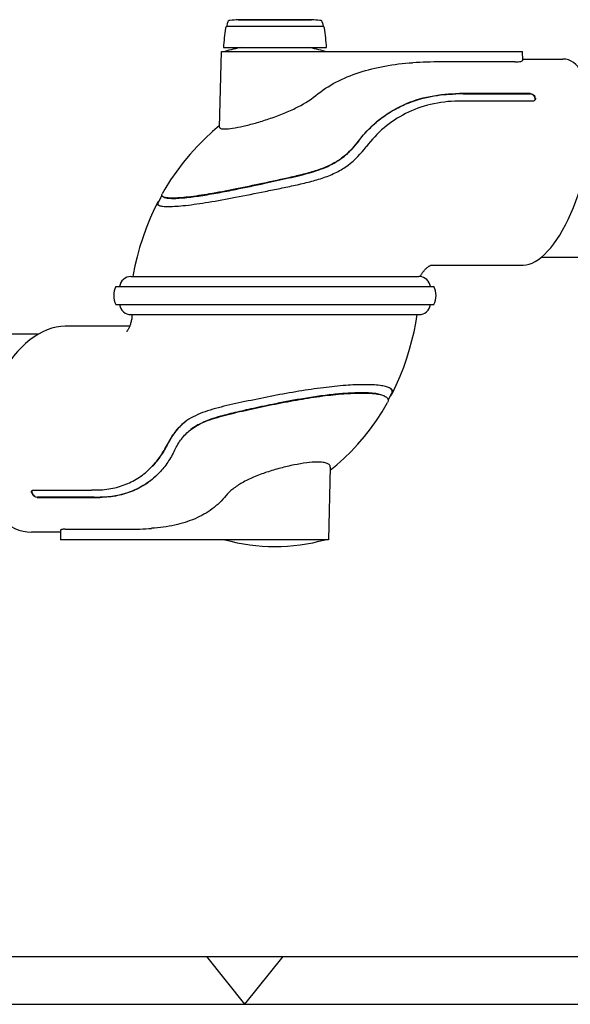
# Model space of a CAD drawing. Extents: x 0 to 420, y 0 to 297.
# Tile 2 of 11: x 106 to 164, y 0 to 103. Entities that reach past the tile are written whole.
import ezdxf

# ---------------------------------------------------------------- set-up
doc = ezdxf.new("R2010")
doc.units = 0
doc.header["$LTSCALE"] = 23.1
for name, color, linetype in [('100001_DXF_CONTINUOUS_LINE', 7, 'CONTINUOUS'), ('100265_DXF_CONTINUOUS_LINE', 7, 'CONTINUOUS'), ('100278_DXF_CONTINUOUS_LINE', 7, 'CONTINUOUS'), ('100337_DXF_CONTINUOUS_LINE', 7, 'CONTINUOUS'), ('105-5481_DXF_CONTINUOUS_LI', 7, 'CONTINUOUS'), ('112000_DXF_FORMAT', 7, 'CONTINUOUS')]:
    doc.layers.add(name, color=color, linetype=linetype)

msp = doc.modelspace()

# ---------------------------------------------------------------- linework, layer by layer
at = {"layer": '100001_DXF_CONTINUOUS_LINE', "color": 7, "linetype": 'CONTINUOUS'}
for p, q in [((127.34, 91.97), (127.54, 99.9)), ((127.54, 99.9), (159.09, 99.9)), ((159.11, 98.97), (159.09, 99.9)), ((159.11, 99.1), (163.32, 99.1)), ((158.29, 98.8), (150.53, 98.8)), ((152.85, 95.44), (159.88, 95.44)), ((159.9, 95.47), (152.87, 95.47)), ((160.4, 94.98), (160.35, 95.13)), ((152.37, 94.69), (152.35, 94.69)), ((153.14, 94.69), (152.97, 94.69)), ((160.16, 94.69), (153.14, 94.69)), ((142.7, 89.9), (142.72, 89.92)), ((121.3, 84.79), (121.09, 84.4)), ((121.09, 84.4), (120.89, 84.02)), ((149.52, 77.5), (159.16, 77.5)), ((149.53, 77.5), (149.53, 77.51)), ((118.05, 76.3), (148.21, 76.3)), ((148.38, 76.29), (148.4, 76.34)), ((118.05, 72.3), (148.24, 72.3)), ((118.16, 72.3), (118.16, 72.28)), ((117.92, 71.1), (111.15, 71.1)), ((142.59, 64.96), (142.56, 64.96)), ((145.23, 63.75), (145.37, 64.02)), ((145, 63.32), (145.1, 63.51)), ((145.1, 63.51), (145.23, 63.75)), ((138.94, 56.32), (138.74, 48.7)), ((121.03, 55.74), (121.01, 55.72)), ((107.82, 53.91), (113.76, 53.91)), ((113.76, 53.91), (113.9, 53.91)), ((114.41, 53.92), (114.43, 53.92)), ((107.7, 53.63), (107.78, 53.47)), ((108.23, 53.13), (114.16, 53.13)), ((114.19, 53.16), (108.25, 53.16)), ((110.66, 49.69), (110.68, 48.7)), ((111.16, 49.8), (117.73, 49.8)), ((110.66, 49.5), (107.64, 49.5)), ((138.74, 48.7), (110.68, 48.7))]:
    msp.add_line(p, q, dxfattribs=at)
for points in [[(127.34, 92.12), (126.61, 91.51), (125.79, 90.74), (124.99, 89.94), (124.24, 89.11), (123.53, 88.26), (122.86, 87.36), (122.21, 86.42), (121.61, 85.45), (121.32, 84.95)], [(120.84, 84.04), (120.53, 83.43), (120.07, 82.41), (119.65, 81.38), (119.28, 80.36), (118.96, 79.35), (118.69, 78.37), (118.47, 77.42), (118.29, 76.52), (118.25, 76.3)], [(148.4, 76.34), (148.43, 76.4), (148.46, 76.46), (148.5, 76.53), (148.54, 76.59), (148.58, 76.66), (148.62, 76.72), (148.67, 76.78), (148.72, 76.85), (148.77, 76.91), (148.82, 76.97), (148.87, 77.03), (148.93, 77.09), (148.99, 77.15), (149.04, 77.2), (149.1, 77.25), (149.15, 77.29), (149.21, 77.33), (149.26, 77.37), (149.31, 77.4), (149.36, 77.43), (149.4, 77.45), (149.44, 77.47), (149.48, 77.49), (149.51, 77.5), (149.53, 77.5)], [(118.16, 72.28), (118.16, 72.17), (118.15, 72.06), (118.14, 71.96), (118.13, 71.86), (118.11, 71.76), (118.09, 71.67), (118.07, 71.57), (118.05, 71.48), (118.02, 71.38), (117.99, 71.29), (117.96, 71.2), (117.93, 71.12), (117.89, 71.03), (117.86, 70.96), (117.82, 70.88), (117.79, 70.82), (117.75, 70.76), (117.72, 70.7), (117.69, 70.65), (117.66, 70.61), (117.64, 70.58), (117.62, 70.55), (117.61, 70.54), (117.6, 70.53), (117.6, 70.52)], [(145.43, 64.01), (145.86, 64.91), (146.27, 65.86), (146.64, 66.8), (146.97, 67.75), (147.25, 68.68), (147.5, 69.6), (147.72, 70.51), (147.9, 71.41), (148.06, 72.3)], [(138.93, 55.98), (139.64, 56.57), (140.39, 57.25), (141.13, 57.97), (141.83, 58.72), (142.51, 59.51), (143.16, 60.34), (143.78, 61.21), (144.36, 62.1), (144.93, 63.08)]]:
    msp.add_lwpolyline(points, dxfattribs=at)
for centre, radius, start, end in [((133.14, 80.61), 20, 99.9825, 105.2481), ((133.14, 80.61), 20, 74.7519, 80.0175), ((150.5, 52.67), 46.13, 89.9628, 93.6325), ((152.85, 37.12), 58.32, 89.9989, 90.7587), ((152.87, 36.87), 58.6, 89.9993, 90.7553), ((146.97, 90.51), 14.19, 18.5245, 19.1884), ((153.14, 33.48), 61.22, 90.1577, 90.7159), ((121.13, 83.89), 0.33, 151.3085, 152.876), ((121.96, 92.39), 8.75, 270.0188, 270.2957), ((118.05, 75.1), 1.2, 90, 172.8136), ((148.24, 75.1), 1.2, 7.1864, 86.7298), ((118.05, 73.5), 1.2, 187.1864, 270), ((148.24, 73.5), 1.2, 270, 352.8136), ((144.59, 63.53), 1.22, 60.818, 63.3588), ((144.81, 64.32), 0.633, 331.9642, 332.8739), ((144.87, 64.29), 0.624, 331.6913, 333.2857), ((144.9, 64.27), 0.59, 333.2865, 334.8496), ((127.2, 56.52), 5.71, 127.6917, 128.0742), ((130.35, 54.27), 8.61, 153.5041, 153.7283), ((113.76, 97.64), 43.72, 270.1866, 270.8471), ((117.75, 58.73), 11.31, 207.0057, 207.8936), ((114.16, 95.01), 41.88, 269.9992, 270.8935), ((114.19, 94.84), 41.67, 269.9988, 270.8975), ((117.75, 82.76), 32.96, 269.9564, 274.2978), ((133.14, 68), 20, 254.7519, 285.2481)]:
    msp.add_arc(centre, radius, start, end, dxfattribs=at)
for centre, major_axis, ratio, start_param, end_param in [((161.24, 88.3), (2.5, 10.75), 0.404511, -3.047874, 0.093719), ((109.4, 60.3), (2.87, 10.65), 0.615767, 0.164448, 3.306041)]:
    msp.add_ellipse(centre, major_axis=major_axis, ratio=ratio, start_param=start_param, end_param=end_param, dxfattribs=at)
for points, knots in [([(137.44, 95.29), (138.09, 95.82), (139.53, 96.76), (141.98, 97.77), (144.69, 98.43), (146.59, 98.65), (147.57, 98.71)], [0, 0, 0, 0, 0.230823, 0.472296, 0.7284, 1, 1, 1, 1]), ([(158.29, 98.8), (158.41, 98.8), (158.61, 98.81), (158.87, 98.85), (159.03, 98.88), (159.11, 98.94), (159.11, 98.97)], [0, 0, 0, 0, 0.395785, 0.704157, 0.9057, 1, 1, 1, 1]), ([(127.88, 91.77), (128.15, 91.77), (128.79, 91.85), (129.87, 92.06), (131.14, 92.39), (132.52, 92.82), (133.92, 93.32), (135.61, 94.06), (136.78, 94.75), (137.44, 95.29)], [0, 0, 0, 0, 0.079108, 0.188224, 0.319058, 0.462318, 0.609049, 0.751398, 1, 1, 1, 1]), ([(141.9, 90.5), (142.24, 90.94), (142.96, 91.78), (144.18, 92.86), (145.5, 93.74), (147.26, 94.6), (149.45, 95.26), (151.23, 95.43), (152.08, 95.44)], [0, 0, 0, 0, 0.142321, 0.281834, 0.417875, 0.547084, 0.78085, 1, 1, 1, 1]), ([(141.92, 90.52), (142.49, 91.27), (143.79, 92.66), (146.23, 94.24), (149.04, 95.23), (151.06, 95.45), (152.1, 95.47)], [0, 0, 0, 0, 0.241754, 0.483842, 0.734875, 1, 1, 1, 1]), ([(160.35, 95.13), (160.33, 95.17), (160.23, 95.34), (160.03, 95.44), (159.88, 95.44)], [0, 0, 0, 0, 0.236061, 1, 1, 1, 1]), ([(159.9, 95.47), (159.94, 95.47), (160.13, 95.44), (160.32, 95.3), (160.37, 95.17)], [0, 0, 0, 0, 0.257462, 1, 1, 1, 1]), ([(160.42, 95.01), (160.43, 95), (160.44, 94.93), (160.43, 94.87), (160.41, 94.82)], [0, 0, 0, 0, 0.2678, 1, 1, 1, 1]), ([(152.35, 94.69), (151.38, 94.68), (149.47, 94.45), (146.81, 93.49), (144.51, 91.97), (143.26, 90.64), (142.72, 89.92)], [0, 0, 0, 0, 0.263333, 0.513889, 0.756755, 1, 1, 1, 1]), ([(160.33, 94.74), (160.32, 94.73), (160.26, 94.7), (160.21, 94.69), (160.16, 94.69)], [0, 0, 0, 0, 0.235742, 1, 1, 1, 1]), ([(127.34, 91.97), (127.34, 91.94), (127.36, 91.87), (127.48, 91.81), (127.66, 91.77), (127.8, 91.77), (127.88, 91.77)], [0, 0, 0, 0, 0.151571, 0.343444, 0.621841, 1, 1, 1, 1]), ([(122.01, 83.64), (122.27, 83.64), (122.86, 83.67), (124.25, 83.8), (126.32, 84.1), (129.1, 84.61), (131.61, 85.12), (133.7, 85.54), (135.26, 85.87), (136.79, 86.22), (138.25, 86.64), (139.61, 87.2), (141.2, 88.16), (142.16, 89.18), (142.7, 89.9)], [0, 0, 0, 0, 0.035801, 0.079767, 0.188926, 0.319589, 0.462623, 0.535865, 0.608688, 0.679952, 0.748688, 0.81447, 0.877727, 1, 1, 1, 1]), ([(141.92, 90.52), (141.41, 89.84), (140.5, 88.88), (138.99, 87.97), (137.69, 87.45), (136.29, 87.05), (134.34, 86.59), (131.88, 86.06), (129.02, 85.46), (126.42, 84.96), (124.49, 84.67), (123.19, 84.54), (122.64, 84.52), (122.4, 84.52)], [0, 0, 0, 0, 0.121894, 0.185833, 0.252669, 0.32243, 0.394407, 0.540914, 0.683522, 0.813276, 0.921307, 0.964712, 1, 1, 1, 1]), ([(122.44, 84.49), (122.86, 84.49), (123.83, 84.56), (125.41, 84.77), (127.18, 85.07), (129.43, 85.51), (131.89, 86.04), (134.53, 86.61), (136.83, 87.15), (138.59, 87.76), (139.79, 88.44), (140.85, 89.23), (141.51, 89.97), (141.9, 90.5)], [0, 0, 0, 0, 0.05996, 0.139649, 0.229617, 0.318711, 0.469183, 0.592552, 0.707395, 0.810074, 0.858535, 0.905753, 1, 1, 1, 1]), ([(121.29, 84.8), (121.29, 84.81), (121.28, 84.86), (121.3, 84.91), (121.32, 84.95)], [0, 0, 0, 0, 0.224795, 1, 1, 1, 1]), ([(121.41, 84.66), (121.4, 84.67), (121.34, 84.7), (121.3, 84.75), (121.29, 84.8)], [0, 0, 0, 0, 0.297283, 1, 1, 1, 1]), ([(122.4, 84.52), (122.19, 84.52), (121.91, 84.53), (121.58, 84.59), (121.46, 84.63), (121.41, 84.66)], [0, 0, 0, 0, 0.612347, 0.833184, 1, 1, 1, 1]), ([(120.84, 84.04), (120.82, 84.02), (120.81, 83.97), (120.82, 83.86), (120.88, 83.81), (120.93, 83.78)], [0, 0, 0, 0, 0.259052, 0.48268, 1, 1, 1, 1]), ([(120.9, 84.14), (120.9, 84.13), (120.87, 84.1), (120.85, 84.07), (120.84, 84.05)], [0, 0, 0, 0, 0.272836, 1, 1, 1, 1]), ([(120.87, 83.98), (120.87, 83.97), (120.86, 83.95), (120.86, 83.92), (120.86, 83.9)], [0, 0, 0, 0, 0.272735, 1, 1, 1, 1]), ([(120.86, 83.9), (120.86, 83.89), (120.88, 83.83), (120.92, 83.79), (120.95, 83.77)], [0, 0, 0, 0, 0.228804, 1, 1, 1, 1]), ([(121, 84.23), (120.99, 84.22), (120.95, 84.19), (120.92, 84.16), (120.9, 84.14)], [0, 0, 0, 0, 0.270245, 1, 1, 1, 1]), ([(120.99, 83.75), (121.11, 83.7), (121.44, 83.65), (121.77, 83.64), (121.97, 83.64)], [0, 0, 0, 0, 0.399964, 1, 1, 1, 1]), ([(121.46, 84.63), (121.51, 84.61), (121.63, 84.56), (121.96, 84.5), (122.24, 84.49), (122.44, 84.49)], [0, 0, 0, 0, 0.1666, 0.38874, 1, 1, 1, 1]), ([(148.31, 76.3), (148.3, 76.3), (148.27, 76.3), (148.24, 76.3), (148.21, 76.3)], [0, 0, 0, 0, 0.209185, 1, 1, 1, 1]), ([(142.56, 64.96), (141.89, 64.96), (140.45, 64.89), (138.14, 64.65), (135.61, 64.27), (132.98, 63.8), (130.36, 63.26), (128.24, 62.81), (126.65, 62.4), (125.56, 62.05), (124.57, 61.62), (123.98, 61.25), (123.71, 61.04)], [0, 0, 0, 0, 0.102465, 0.223811, 0.357941, 0.498221, 0.638085, 0.771187, 0.833396, 0.892069, 0.947319, 1, 1, 1, 1]), ([(124.3, 60.23), (124.56, 60.43), (125.13, 60.8), (126.08, 61.21), (127.13, 61.55), (128.66, 61.96), (130.68, 62.41), (133.17, 62.94), (135.67, 63.41), (138.06, 63.78), (140.24, 64.02), (141.6, 64.08), (142.23, 64.08)], [0, 0, 0, 0, 0.053261, 0.109402, 0.168994, 0.23192, 0.365656, 0.50534, 0.644946, 0.778132, 0.898459, 1, 1, 1, 1]), ([(142.19, 64.11), (141.73, 64.11), (140.75, 64.07), (138.63, 63.89), (135.97, 63.5), (133.11, 62.95), (130.73, 62.44), (128.77, 62), (127.06, 61.56), (125.56, 61.04), (124.7, 60.54), (124.33, 60.25)], [0, 0, 0, 0, 0.074187, 0.160744, 0.346719, 0.510772, 0.636372, 0.742384, 0.839122, 0.923403, 1, 1, 1, 1]), ([(144.64, 63.75), (144.52, 63.82), (144.21, 63.93), (143.39, 64.09), (142.7, 64.11), (142.19, 64.11)], [0, 0, 0, 0, 0.170178, 0.390912, 1, 1, 1, 1]), ([(142.23, 64.08), (142.74, 64.08), (143.44, 64.06), (144.26, 63.91), (144.57, 63.79), (144.69, 63.73)], [0, 0, 0, 0, 0.609471, 0.831901, 1, 1, 1, 1]), ([(145.13, 64.62), (145, 64.69), (144.68, 64.79), (143.83, 64.94), (143.11, 64.96), (142.59, 64.96)], [0, 0, 0, 0, 0.16927, 0.392413, 1, 1, 1, 1]), ([(145.41, 64.12), (145.43, 64.16), (145.44, 64.26), (145.38, 64.45), (145.26, 64.54), (145.18, 64.6)], [0, 0, 0, 0, 0.26304, 0.498119, 1, 1, 1, 1]), ([(145.43, 64.02), (145.46, 64.08), (145.49, 64.18), (145.46, 64.35), (145.35, 64.49), (145.24, 64.56), (145.18, 64.6)], [0, 0, 0, 0, 0.240306, 0.459764, 0.701418, 1, 1, 1, 1]), ([(144.69, 63.73), (144.79, 63.67), (144.91, 63.58), (145, 63.4), (145, 63.31), (145, 63.27)], [0, 0, 0, 0, 0.554067, 0.779464, 1, 1, 1, 1]), ([(145, 63.27), (145, 63.26), (144.98, 63.19), (144.96, 63.12), (144.93, 63.08)], [0, 0, 0, 0, 0.232816, 1, 1, 1, 1]), ([(145.24, 63.76), (145.25, 63.78), (145.3, 63.82), (145.34, 63.87), (145.37, 63.91)], [0, 0, 0, 0, 0.267771, 1, 1, 1, 1]), ([(123.68, 61.02), (123.29, 60.71), (122.59, 59.99), (122.08, 59.13), (121.85, 58.68)], [0, 0, 0, 0, 0.498055, 1, 1, 1, 1]), ([(123.68, 61.01), (123.3, 60.71), (122.61, 59.99), (122.1, 59.15), (121.88, 58.71)], [0, 0, 0, 0, 0.496148, 1, 1, 1, 1]), ([(122.64, 58.12), (122.84, 58.52), (123.31, 59.29), (123.94, 59.95), (124.3, 60.23)], [0, 0, 0, 0, 0.498249, 1, 1, 1, 1]), ([(120.29, 56.41), (120.6, 56.74), (121.18, 57.46), (121.64, 58.26), (121.85, 58.68)], [0, 0, 0, 0, 0.489413, 1, 1, 1, 1]), ([(121.88, 58.71), (121.67, 58.29), (121.2, 57.49), (120.62, 56.77), (120.32, 56.44)], [0, 0, 0, 0, 0.513426, 1, 1, 1, 1]), ([(122.63, 58.09), (122.41, 57.65), (121.94, 56.82), (121.35, 56.07), (121.03, 55.74)], [0, 0, 0, 0, 0.510714, 1, 1, 1, 1]), ([(137.6, 56.84), (137.22, 56.84), (136.4, 56.77), (135.11, 56.55), (133.7, 56.22), (132.28, 55.8), (130.94, 55.3), (129.74, 54.72), (128.75, 54.08), (128.22, 53.57), (128.01, 53.32)], [0, 0, 0, 0, 0.107068, 0.236084, 0.377784, 0.522781, 0.662752, 0.791194, 0.90409, 1, 1, 1, 1]), ([(138.94, 56.32), (138.94, 56.36), (138.93, 56.44), (138.86, 56.55), (138.75, 56.64), (138.53, 56.74), (138.13, 56.82), (137.79, 56.84), (137.6, 56.84)], [0, 0, 0, 0, 0.07431, 0.150757, 0.23905, 0.345623, 0.625442, 1, 1, 1, 1]), ([(114.43, 53.92), (115.01, 53.93), (116.13, 54.04), (117.72, 54.54), (119.13, 55.32), (119.92, 56.02), (120.29, 56.41)], [0, 0, 0, 0, 0.26523, 0.516107, 0.758593, 1, 1, 1, 1]), ([(121.01, 55.72), (120.64, 55.32), (119.8, 54.59), (118.31, 53.77), (116.63, 53.26), (115.43, 53.15), (114.82, 53.14)], [0, 0, 0, 0, 0.239396, 0.480988, 0.73249, 1, 1, 1, 1]), ([(121.01, 55.72), (120.57, 55.26), (119.62, 54.47), (117.56, 53.45), (115.9, 53.18), (114.84, 53.17)], [0, 0, 0, 0, 0.280903, 0.534802, 1, 1, 1, 1]), ([(107.67, 53.59), (107.65, 53.64), (107.62, 53.72), (107.64, 53.82), (107.67, 53.85)], [0, 0, 0, 0, 0.553344, 1, 1, 1, 1]), ([(107.66, 53.79), (107.66, 53.77), (107.66, 53.72), (107.68, 53.67), (107.7, 53.63)], [0, 0, 0, 0, 0.225855, 1, 1, 1, 1]), ([(107.67, 53.85), (107.69, 53.87), (107.72, 53.89), (107.75, 53.9), (107.76, 53.9)], [0, 0, 0, 0, 0.734505, 1, 1, 1, 1]), ([(108.23, 53.13), (108.13, 53.13), (107.94, 53.21), (107.8, 53.35), (107.75, 53.44)], [0, 0, 0, 0, 0.483886, 1, 1, 1, 1]), ([(107.78, 53.47), (107.83, 53.39), (107.97, 53.24), (108.16, 53.16), (108.25, 53.16)], [0, 0, 0, 0, 0.517903, 1, 1, 1, 1]), ([(128.01, 53.32), (127.59, 52.8), (126.6, 51.85), (124.75, 50.82), (122.59, 50.16), (121.04, 49.96), (120.22, 49.9)], [0, 0, 0, 0, 0.228825, 0.465121, 0.720198, 1, 1, 1, 1]), ([(111.16, 49.8), (111.09, 49.8), (110.97, 49.8), (110.82, 49.78), (110.73, 49.76), (110.69, 49.74), (110.66, 49.71), (110.66, 49.69)], [0, 0, 0, 0, 0.401591, 0.704092, 0.815201, 0.899614, 1, 1, 1, 1])]:
    msp.add_open_spline(points, degree=3, knots=knots, dxfattribs=at)
for points in [[(160.42, 94.88), (160.42, 94.91), (160.41, 94.94), (160.4, 94.98)], [(160.41, 94.82), (160.39, 94.79), (160.36, 94.76), (160.33, 94.74)], [(160.4, 94.81), (160.41, 94.83), (160.42, 94.85), (160.42, 94.88)], [(120.89, 84.02), (120.88, 84.01), (120.87, 83.99), (120.87, 83.98)], [(120.93, 83.78), (120.95, 83.77), (120.97, 83.76), (120.99, 83.75)], [(145.38, 64.03), (145.39, 64.06), (145.4, 64.09), (145.41, 64.12)], [(145.37, 63.91), (145.39, 63.94), (145.4, 63.97), (145.42, 63.99)], [(107.68, 53.86), (107.67, 53.84), (107.66, 53.81), (107.66, 53.79)], [(107.76, 53.9), (107.78, 53.91), (107.8, 53.91), (107.82, 53.91)]]:
    msp.add_open_spline(points, degree=3, dxfattribs=at)
at = {"layer": '100265_DXF_CONTINUOUS_LINE', "color": 7, "linetype": 'CONTINUOUS'}
msp.add_line((85.41, 70.3), (108.41, 70.3), dxfattribs=at)
at = {"layer": '100278_DXF_CONTINUOUS_LINE', "color": 7, "linetype": 'CONTINUOUS'}
msp.add_line((171.01, 78.3), (161.03, 78.3), dxfattribs=at)
at = {"layer": '100337_DXF_CONTINUOUS_LINE', "color": 7, "linetype": 'CONTINUOUS'}
for p, q in [((116.48, 75.25), (149.81, 75.25)), ((116.48, 73.35), (149.81, 73.35))]:
    msp.add_line(p, q, dxfattribs=at)
for centre, start, end in [((118.35, 74.3), 153.1035, 206.8965), ((147.93, 74.3), 333.1035, 26.8965)]:
    msp.add_arc(centre, 2.1, start, end, dxfattribs=at)
at = {"layer": '105-5481_DXF_CONTINUOUS_LI', "color": 7, "linetype": 'CONTINUOUS'}
for p, q in [((128.15, 102.9), (128.09, 102.54)), ((128.09, 102.54), (138.2, 102.54)), ((129.3, 103.22), (129.3, 103.2)), ((136.98, 103.22), (129.3, 103.22)), ((129.3, 103.2), (136.98, 103.2)), ((136.98, 103.22), (136.98, 103.2)), ((138.14, 102.9), (138.2, 102.54)), ((127.74, 100.3), (138.54, 100.3))]:
    msp.add_line(p, q, dxfattribs=at)
for centre, radius, start, end in [((147.82, 99.26), 20.1, 171.1852, 177.0149), ((128.25, 102.29), 0.3, 122.6728, 171.1852), ((128.45, 102.85), 0.3, 93.7727, 169.4941), ((133.14, 31.62), 71.69, 93.0705, 93.7727), ((133.14, 31.62), 71.69, 86.2273, 86.9295), ((137.84, 102.85), 0.3, 10.5059, 86.2273), ((138.04, 102.29), 0.3, 8.8148, 57.3272), ((118.47, 99.26), 20.1, 2.9851, 8.8148)]:
    msp.add_arc(centre, radius, start, end, dxfattribs=at)
at = {"layer": '112000_DXF_FORMAT', "color": 7, "linetype": 'CONTINUOUS'}
for p, q in [((25, 5), (415, 5)), ((130, 0), (126, 5)), ((130, 0), (134, 5)), ((0, 0), (420, 0))]:
    msp.add_line(p, q, dxfattribs=at)

doc.saveas('drawing.dxf')
